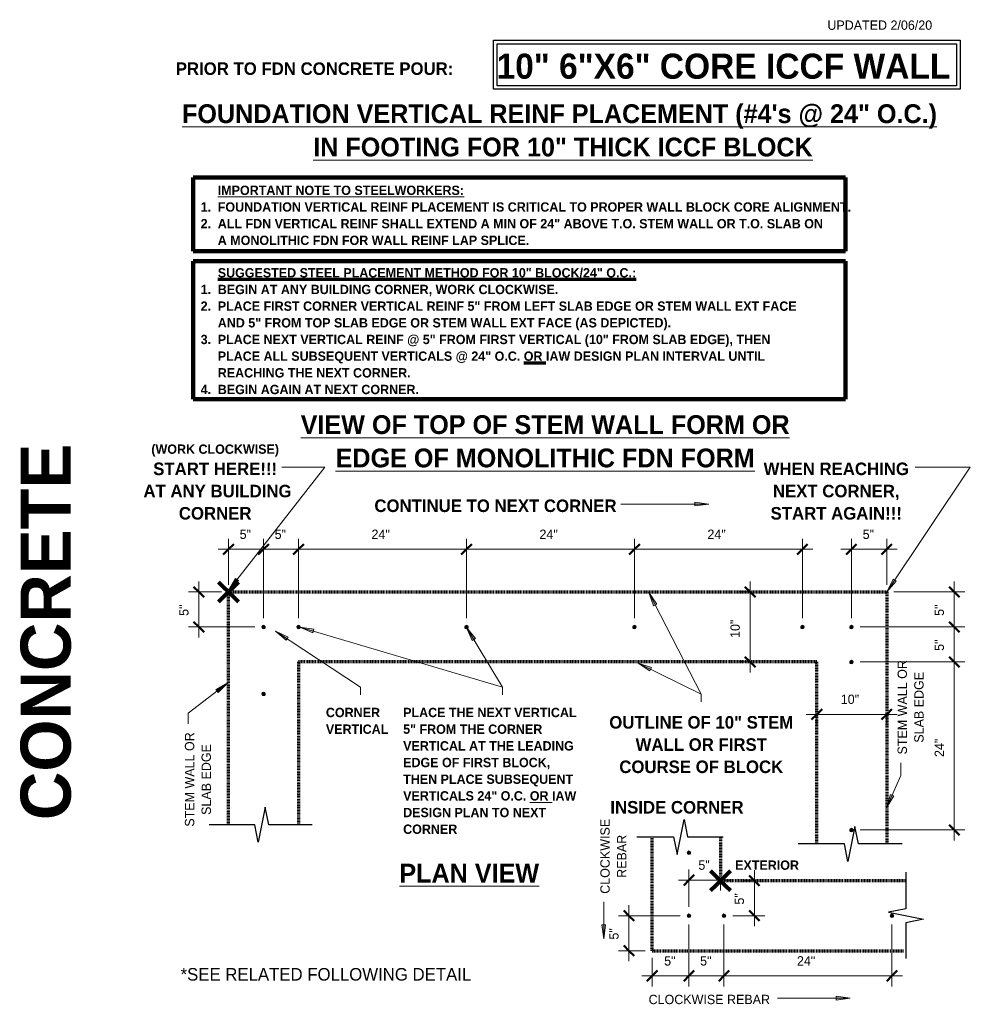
# Model space of a CAD drawing. Header units: inches. Extents: x 298 to 1415, y -40 to 187.
# Tile 3 of 32: x 458 to 594, y 33 to 173. Entities that reach past the tile are written whole.
import ezdxf

# ---------------------------------------------------------------- set-up
doc = ezdxf.new("R2010")
doc.units = ezdxf.units.IN
doc.header["$MEASUREMENT"] = 0
doc.linetypes.add('Hidden 1_8_', pattern=[0.1875, 0.125, -0.0625])
doc.layers.add('A-ANNO-DIMS', color=1, linetype='Continuous')
for name, color, linetype, lineweight in [('A-ANNO-DIMS-16', 1, 'Continuous', 9), ('A-ANNO-TEXT', 2, 'Continuous', 9), ('A-DETL', 5, 'Continuous', 70), ('A-DETL-GENF', 3, 'Continuous', 9)]:
    doc.layers.add(name, color=color, linetype=linetype, lineweight=lineweight)
doc.dimstyles.new('Linear_-_3_32__SBT_INCH_INCREM', dxfattribs={"dimscale": 12, "dimtxt": 0.125, "dimasz": 0.18, "dimexe": 0.125, "dimexo": 0.005208, "dimgap": 0.083333, "dimtad": 1, "dimtoh": 1, "dimdec": 0, "dimzin": 1, "dimdsep": 46, "dimlunit": 5, "dimtxsty": 'Standard', "dimtsz": 0.088388, "dimcen": 0.09, "dimdle": 0.125, "dimazin": 0, "dimtfac": 1, "dimtdec": 0, "dimtmove": 0, "dimatfit": 3, "dimfxl": 0, "dimtvp": 1, "dimtolj": 1, "dimtzin": 0, "dimarcsym": 0})

# ---------------------------------------------------------------- blocks, each defined once
blk = doc.blocks.new('Reinf Bar Secti__ O_C_ _a_0')
at = {"layer": 'A-DETL-GENF'}
h = blk.add_hatch(color=256, dxfattribs=at)
edge = h.paths.add_edge_path(flags=0)
edge.add_arc((0, 0), 0.25, 180, 360)
edge.add_arc((0, 0), 0.25, 360, 540)
for start, end in [(360, 180), (180, 360)]:
    blk.add_arc((0, 0), 0.25, start, end, dxfattribs=at)
blk = doc.blocks.new('Break Line2 - B__ O_C_ _a_0')
at = {"layer": 'A-DETL-GENF', "lineweight": 30}
for p, q in [((0.5, 2.5), (-0.5, -2.5)), ((1, 0), (0.5, 2.5)), ((-1, 0), (-7.59, 0)), ((-0.5, -2.5), (-1, 0)), ((7.24, 0), (1, 0))]:
    blk.add_line(p, q, dxfattribs=at)
blk = doc.blocks.new('Break Line2 - B__ O_C_ _a_1')
at = {"layer": 'A-DETL-GENF', "lineweight": 30}
for p, q in [((0.5, 2.5), (-0.5, -2.5)), ((1, 0), (0.5, 2.5)), ((-1, 0), (-7.52, 0)), ((-0.5, -2.5), (-1, 0)), ((7.19, 0), (1, 0))]:
    blk.add_line(p, q, dxfattribs=at)
blk = doc.blocks.new('Break Line2 - B__ O_C_ _a_2')
at = {"layer": 'A-DETL-GENF', "lineweight": 30}
for p, q in [((0.5, 2.5), (-0.5, -2.5)), ((1, 0), (0.5, 2.5)), ((-1, 0), (-6.09, 0)), ((-0.5, -2.5), (-1, 0)), ((6.24, 0), (1, 0))]:
    blk.add_line(p, q, dxfattribs=at)
blk = doc.blocks.new('DIMBLOCK19-FDN __ O_C_ _a_0')
at = {"layer": 'A-ANNO-DIMS-16'}
for p, q in [((488.3, 92.62), (488.3, 99.22)), ((493.3, 87.87), (493.3, 99.22)), ((486.8, 97.72), (494.8, 97.72)), ((488.3, 97.72), (488.3, 92.62)), ((493.3, 97.72), (493.3, 87.87))]:
    blk.add_line(p, q, dxfattribs=at)
at = {"layer": 'A-ANNO-DIMS-16', "lineweight": 50}
for p, q in [((488.3, 97.72), (489.05, 98.47)), ((493.3, 97.72), (494.05, 98.47)), ((488.3, 97.72), (487.55, 96.97)), ((493.3, 97.72), (492.55, 96.97))]:
    blk.add_line(p, q, dxfattribs=at)
at = {"layer": 'A-ANNO-DIMS-16', "color": 0, "insert": (489.89, 100.53), "char_height": 1.3341, "width": 2.2, "attachment_point": 1, "line_spacing_factor": 1.070803}
blk.add_mtext('\\fStylus BT|b0|i0|c0|p34|;5"', dxfattribs=at)
blk = doc.blocks.new('DIMBLOCK20-FDN __ O_C_ _a_0')
at = {"layer": 'A-ANNO-DIMS-16'}
for p, q in [((493.3, 87.87), (493.3, 99.22)), ((498.3, 87.87), (498.3, 99.22)), ((493.3, 97.72), (499.8, 97.72)), ((493.3, 97.72), (493.3, 87.87)), ((498.3, 97.72), (498.3, 87.87))]:
    blk.add_line(p, q, dxfattribs=at)
at = {"layer": 'A-ANNO-DIMS-16', "lineweight": 50}
for p, q in [((493.3, 97.72), (494.05, 98.47)), ((498.3, 97.72), (499.05, 98.47)), ((493.3, 97.72), (492.55, 96.97)), ((498.3, 97.72), (497.55, 96.97))]:
    blk.add_line(p, q, dxfattribs=at)
at = {"layer": 'A-ANNO-DIMS-16', "color": 0, "insert": (494.89, 100.53), "char_height": 1.3341, "width": 2.2, "attachment_point": 1, "line_spacing_factor": 1.070803}
blk.add_mtext('\\fStylus BT|b0|i0|c0|p34|;5"', dxfattribs=at)
blk = doc.blocks.new('DIMBLOCK21-FDN __ O_C_ _a_0')
at = {"layer": 'A-ANNO-DIMS-16'}
for p, q in [((498.3, 87.87), (498.3, 99.22)), ((522.3, 87.87), (522.3, 99.22)), ((498.3, 97.72), (523.8, 97.72)), ((498.3, 97.72), (498.3, 87.87)), ((522.3, 97.72), (522.3, 87.87))]:
    blk.add_line(p, q, dxfattribs=at)
at = {"layer": 'A-ANNO-DIMS-16', "lineweight": 50}
for p, q in [((498.3, 97.72), (499.05, 98.47)), ((522.3, 97.72), (523.05, 98.47)), ((498.3, 97.72), (497.55, 96.97)), ((522.3, 97.72), (521.55, 96.97))]:
    blk.add_line(p, q, dxfattribs=at)
at = {"layer": 'A-ANNO-DIMS-16', "color": 0, "insert": (508.73, 100.53), "char_height": 1.3341, "width": 3.7714, "attachment_point": 1, "line_spacing_factor": 1.070803}
blk.add_mtext('\\fStylus BT|b0|i0|c0|p34|;24"', dxfattribs=at)
blk = doc.blocks.new('DIMBLOCK22-FDN __ O_C_ _a_0')
at = {"layer": 'A-ANNO-DIMS-16'}
for p, q in [((522.3, 87.87), (522.3, 99.22)), ((546.3, 87.87), (546.3, 99.22)), ((522.3, 97.72), (547.8, 97.72)), ((522.3, 97.72), (522.3, 87.87)), ((546.3, 97.72), (546.3, 87.87))]:
    blk.add_line(p, q, dxfattribs=at)
at = {"layer": 'A-ANNO-DIMS-16', "lineweight": 50}
for p, q in [((522.3, 97.72), (523.05, 98.47)), ((546.3, 97.72), (547.05, 98.47)), ((522.3, 97.72), (521.55, 96.97)), ((546.3, 97.72), (545.55, 96.97))]:
    blk.add_line(p, q, dxfattribs=at)
at = {"layer": 'A-ANNO-DIMS-16', "color": 0, "insert": (532.73, 100.53), "char_height": 1.3341, "width": 3.7714, "attachment_point": 1, "line_spacing_factor": 1.070803}
blk.add_mtext('\\fStylus BT|b0|i0|c0|p34|;24"', dxfattribs=at)
blk = doc.blocks.new('DIMBLOCK23-FDN __ O_C_ _a_0')
at = {"layer": 'A-ANNO-DIMS-16'}
for p, q in [((546.3, 87.87), (546.3, 99.22)), ((570.3, 87.87), (570.3, 99.22)), ((546.3, 97.72), (571.8, 97.72)), ((546.3, 97.72), (546.3, 87.87)), ((570.3, 97.72), (570.3, 87.87))]:
    blk.add_line(p, q, dxfattribs=at)
at = {"layer": 'A-ANNO-DIMS-16', "lineweight": 50}
for p, q in [((546.3, 97.72), (547.05, 98.47)), ((570.3, 97.72), (571.05, 98.47)), ((546.3, 97.72), (545.55, 96.97)), ((570.3, 97.72), (569.55, 96.97))]:
    blk.add_line(p, q, dxfattribs=at)
at = {"layer": 'A-ANNO-DIMS-16', "color": 0, "insert": (556.73, 100.53), "char_height": 1.3341, "width": 3.7714, "attachment_point": 1, "line_spacing_factor": 1.070803}
blk.add_mtext('\\fStylus BT|b0|i0|c0|p34|;24"', dxfattribs=at)
blk = doc.blocks.new('DIMBLOCK24-FDN __ O_C_ _a_0')
at = {"layer": 'A-ANNO-DIMS-16'}
for p, q in [((592, 56.12), (592, 83.12)), ((578.55, 81.62), (593.5, 81.62)), ((592, 81.62), (578.55, 81.62)), ((578.55, 57.62), (593.5, 57.62)), ((592, 57.62), (578.55, 57.62))]:
    blk.add_line(p, q, dxfattribs=at)
at = {"layer": 'A-ANNO-DIMS-16', "lineweight": 50}
for p, q in [((592, 81.62), (591.25, 82.37)), ((592, 81.62), (592.75, 80.87)), ((592, 57.62), (591.25, 58.37)), ((592, 57.62), (592.75, 56.87))]:
    blk.add_line(p, q, dxfattribs=at)
at = {"layer": 'A-ANNO-DIMS-16', "color": 0, "insert": (589.19, 68.05), "char_height": 1.3341, "width": 3.7714, "attachment_point": 1, "rotation": 90, "line_spacing_factor": 1.070803}
blk.add_mtext('\\fStylus BT|b0|i0|c0|p34|;24"', dxfattribs=at)
blk = doc.blocks.new('DIMBLOCK25-FDN __ O_C_ _a_0')
at = {"layer": 'A-ANNO-DIMS-16', "lineweight": 50}
for p, q in [((592, 86.62), (591.25, 87.37)), ((592, 86.62), (592.75, 85.87)), ((592, 81.62), (591.25, 82.37)), ((592, 81.62), (592.75, 80.87))]:
    blk.add_line(p, q, dxfattribs=at)
at = {"layer": 'A-ANNO-DIMS-16'}
for p, q in [((592, 81.62), (592, 88.12)), ((578.55, 86.62), (593.5, 86.62)), ((592, 86.62), (578.55, 86.62)), ((578.55, 81.62), (593.5, 81.62)), ((592, 81.62), (578.55, 81.62))]:
    blk.add_line(p, q, dxfattribs=at)
at = {"layer": 'A-ANNO-DIMS-16', "color": 0, "insert": (589.19, 83.2), "char_height": 1.3341, "width": 2.2, "attachment_point": 1, "rotation": 90, "line_spacing_factor": 1.070803}
blk.add_mtext('\\fStylus BT|b0|i0|c0|p34|;5"', dxfattribs=at)
blk = doc.blocks.new('DIMBLOCK26-FDN __ O_C_ _a_0')
at = {"layer": 'A-ANNO-DIMS-16'}
for p, q in [((592, 86.62), (592, 93.12)), ((583.35, 91.62), (593.5, 91.62)), ((592, 91.62), (583.35, 91.62)), ((578.55, 86.62), (593.5, 86.62)), ((592, 86.62), (578.55, 86.62))]:
    blk.add_line(p, q, dxfattribs=at)
at = {"layer": 'A-ANNO-DIMS-16', "lineweight": 50}
for p, q in [((592, 91.62), (591.25, 92.37)), ((592, 91.62), (592.75, 90.87)), ((592, 86.62), (591.25, 87.37)), ((592, 86.62), (592.75, 85.87))]:
    blk.add_line(p, q, dxfattribs=at)
at = {"layer": 'A-ANNO-DIMS-16', "color": 0, "insert": (589.19, 88.2), "char_height": 1.3341, "width": 2.2, "attachment_point": 1, "rotation": 90, "line_spacing_factor": 1.070803}
blk.add_mtext('\\fStylus BT|b0|i0|c0|p34|;5"', dxfattribs=at)
blk = doc.blocks.new('DIMBLOCK27-FDN __ O_C_ _a_0')
at = {"layer": 'A-ANNO-DIMS-16'}
for p, q in [((484.06, 85.12), (484.06, 93.12)), ((487.3, 91.62), (482.56, 91.62)), ((484.06, 91.62), (487.3, 91.62)), ((492.05, 86.62), (482.56, 86.62)), ((484.06, 86.62), (492.05, 86.62))]:
    blk.add_line(p, q, dxfattribs=at)
at = {"layer": 'A-ANNO-DIMS-16', "lineweight": 50}
for p, q in [((484.06, 91.62), (483.31, 92.37)), ((484.06, 91.62), (484.81, 90.87)), ((484.06, 86.62), (483.31, 87.37)), ((484.06, 86.62), (484.81, 85.87))]:
    blk.add_line(p, q, dxfattribs=at)
at = {"layer": 'A-ANNO-DIMS-16', "color": 0, "insert": (481.25, 88.2), "char_height": 1.3341, "width": 2.2, "attachment_point": 1, "rotation": 90, "line_spacing_factor": 1.070803}
blk.add_mtext('\\fStylus BT|b0|i0|c0|p34|;5"', dxfattribs=at)
blk = doc.blocks.new('DIMBLOCK28-FDN __ O_C_ _a_0')
at = {"layer": 'A-ANNO-DIMS-16', "lineweight": 50}
for p, q in [((572.35, 74.14), (573.1, 74.89)), ((582.35, 74.14), (583.1, 74.89)), ((572.35, 74.14), (571.6, 73.39)), ((582.35, 74.14), (581.6, 73.39))]:
    blk.add_line(p, q, dxfattribs=at)
at = {"layer": 'A-ANNO-DIMS-16'}
for p, q in [((570.85, 74.14), (583.85, 74.14)), ((572.35, 74.21), (572.35, 72.64)), ((572.35, 74.14), (572.35, 74.21)), ((582.35, 74.21), (582.35, 72.64)), ((582.35, 74.14), (582.35, 74.21))]:
    blk.add_line(p, q, dxfattribs=at)
at = {"layer": 'A-ANNO-DIMS-16', "color": 0, "insert": (575.78, 76.96), "char_height": 1.3341, "width": 3.7714, "attachment_point": 1, "line_spacing_factor": 1.070803}
blk.add_mtext('\\fStylus BT|b0|i0|c0|p34|;10"', dxfattribs=at)
blk = doc.blocks.new('DIMBLOCK29-FDN __ O_C_ _a_0')
at = {"layer": 'A-ANNO-DIMS-16'}
for p, q in [((577.3, 87.87), (577.3, 99.22)), ((582.35, 92.62), (582.35, 99.22)), ((575.8, 97.72), (583.85, 97.72)), ((577.3, 97.72), (577.3, 87.87)), ((582.35, 97.72), (582.35, 92.62))]:
    blk.add_line(p, q, dxfattribs=at)
at = {"layer": 'A-ANNO-DIMS-16', "lineweight": 50}
for p, q in [((577.3, 97.72), (578.05, 98.47)), ((582.35, 97.72), (583.1, 98.47)), ((577.3, 97.72), (576.55, 96.97)), ((582.35, 97.72), (581.6, 96.97))]:
    blk.add_line(p, q, dxfattribs=at)
at = {"layer": 'A-ANNO-DIMS-16', "color": 0, "insert": (578.91, 100.53), "char_height": 1.3341, "width": 2.2, "attachment_point": 1, "line_spacing_factor": 1.070803}
blk.add_mtext('\\fStylus BT|b0|i0|c0|p34|;5"', dxfattribs=at)
blk = doc.blocks.new('DIMBLOCK30-FDN __ O_C_ _a_0')
at = {"layer": 'A-ANNO-DIMS-16'}
for p, q in [((562.83, 93.12), (562.83, 80.12)), ((562.9, 91.62), (561.33, 91.62)), ((562.83, 91.62), (562.9, 91.62)), ((562.9, 81.62), (561.33, 81.62)), ((562.83, 81.62), (562.9, 81.62))]:
    blk.add_line(p, q, dxfattribs=at)
at = {"layer": 'A-ANNO-DIMS-16', "lineweight": 50}
for p, q in [((562.83, 91.62), (562.08, 92.37)), ((562.83, 91.62), (563.58, 90.87)), ((562.83, 81.62), (562.08, 82.37)), ((562.83, 81.62), (563.58, 80.87))]:
    blk.add_line(p, q, dxfattribs=at)
at = {"layer": 'A-ANNO-DIMS-16', "color": 0, "insert": (560.02, 85.05), "char_height": 1.3341, "width": 3.7714, "attachment_point": 1, "rotation": 90, "line_spacing_factor": 1.070803}
blk.add_mtext('\\fStylus BT|b0|i0|c0|p34|;10"', dxfattribs=at)
blk = doc.blocks.new('DIMBLOCK31-FDN __ O_C_ _a_0')
at = {"layer": 'A-ANNO-DIMS-16', "lineweight": 50}
for p, q in [((563.43, 50.37), (562.68, 51.12)), ((563.43, 50.37), (564.18, 49.62)), ((563.43, 45.37), (562.68, 46.12)), ((563.43, 45.37), (564.18, 44.62))]:
    blk.add_line(p, q, dxfattribs=at)
at = {"layer": 'A-ANNO-DIMS-16'}
for p, q in [((563.43, 51.87), (563.43, 43.87)), ((563.49, 50.37), (561.93, 50.37)), ((563.43, 50.37), (563.49, 50.37)), ((560.34, 45.37), (564.93, 45.37)), ((563.43, 45.37), (560.34, 45.37))]:
    blk.add_line(p, q, dxfattribs=at)
at = {"layer": 'A-ANNO-DIMS-16', "color": 0, "insert": (560.62, 46.96), "char_height": 1.3341, "width": 2.2, "attachment_point": 1, "rotation": 90, "line_spacing_factor": 1.070803}
blk.add_mtext('\\fStylus BT|b0|i0|c0|p34|;5"', dxfattribs=at)
blk = doc.blocks.new('DIMBLOCK32-FDN __ O_C_ _a_0')
at = {"layer": 'A-ANNO-DIMS-16'}
for p, q in [((554.09, 46.62), (554.09, 51.96)), ((552.59, 50.46), (560.09, 50.46)), ((554.09, 50.46), (554.09, 46.62)), ((558.59, 50.52), (558.59, 48.96)), ((558.59, 50.46), (558.59, 50.52))]:
    blk.add_line(p, q, dxfattribs=at)
at = {"layer": 'A-ANNO-DIMS-16', "lineweight": 50}
for p, q in [((554.09, 50.46), (554.84, 51.21)), ((558.59, 50.46), (559.34, 51.21)), ((554.09, 50.46), (553.34, 49.71)), ((558.59, 50.46), (557.84, 49.71))]:
    blk.add_line(p, q, dxfattribs=at)
at = {"layer": 'A-ANNO-DIMS-16', "color": 0, "insert": (555.43, 53.27), "char_height": 1.3341, "width": 2.2, "attachment_point": 1, "line_spacing_factor": 1.070803}
blk.add_mtext('\\fStylus BT|b0|i0|c0|p34|;5"', dxfattribs=at)
blk = doc.blocks.new('DIMBLOCK33-FDN __ O_C_ _a_0')
at = {"layer": 'A-ANNO-DIMS-16'}
for p, q in [((554.09, 44.12), (554.09, 35.28)), ((554.09, 36.78), (554.09, 44.12)), ((548.84, 39.37), (548.84, 35.28)), ((548.84, 36.78), (548.84, 39.37)), ((547.34, 36.78), (555.59, 36.78))]:
    blk.add_line(p, q, dxfattribs=at)
at = {"layer": 'A-ANNO-DIMS-16', "lineweight": 50}
for p, q in [((548.84, 36.78), (548.09, 36.03)), ((548.84, 36.78), (549.59, 37.53)), ((554.09, 36.78), (553.34, 36.03)), ((554.09, 36.78), (554.84, 37.53))]:
    blk.add_line(p, q, dxfattribs=at)
at = {"layer": 'A-ANNO-DIMS-16', "color": 0, "insert": (550.55, 39.59), "char_height": 1.3341, "width": 2.2, "attachment_point": 1, "line_spacing_factor": 1.070803}
blk.add_mtext('\\fStylus BT|b0|i0|c0|p34|;5"', dxfattribs=at)
blk = doc.blocks.new('DIMBLOCK34-FDN __ O_C_ _a_0')
at = {"layer": 'A-ANNO-DIMS-16'}
for p, q in [((554.09, 44.12), (554.09, 35.28)), ((554.09, 36.78), (554.09, 44.12)), ((559.09, 44.12), (559.09, 35.28)), ((559.09, 36.78), (559.09, 44.12)), ((554.09, 36.78), (560.59, 36.78))]:
    blk.add_line(p, q, dxfattribs=at)
at = {"layer": 'A-ANNO-DIMS-16', "lineweight": 50}
for p, q in [((554.09, 36.78), (553.34, 36.03)), ((554.09, 36.78), (554.84, 37.53)), ((559.09, 36.78), (558.34, 36.03)), ((559.09, 36.78), (559.84, 37.53))]:
    blk.add_line(p, q, dxfattribs=at)
at = {"layer": 'A-ANNO-DIMS-16', "color": 0, "insert": (555.68, 39.59), "char_height": 1.3341, "width": 2.2, "attachment_point": 1, "line_spacing_factor": 1.070803}
blk.add_mtext('\\fStylus BT|b0|i0|c0|p34|;5"', dxfattribs=at)
blk = doc.blocks.new('DIMBLOCK35-FDN __ O_C_ _a_0')
at = {"layer": 'A-ANNO-DIMS-16'}
for p, q in [((559.09, 44.12), (559.09, 35.28)), ((559.09, 36.78), (559.09, 44.12)), ((583.09, 44.12), (583.09, 35.28)), ((583.09, 36.78), (583.09, 44.12)), ((559.09, 36.78), (584.59, 36.78))]:
    blk.add_line(p, q, dxfattribs=at)
at = {"layer": 'A-ANNO-DIMS-16', "lineweight": 50}
for p, q in [((559.09, 36.78), (558.34, 36.03)), ((559.09, 36.78), (559.84, 37.53)), ((583.09, 36.78), (582.34, 36.03)), ((583.09, 36.78), (583.84, 37.53))]:
    blk.add_line(p, q, dxfattribs=at)
at = {"layer": 'A-ANNO-DIMS-16', "color": 0, "insert": (569.52, 39.59), "char_height": 1.3341, "width": 3.7714, "attachment_point": 1, "line_spacing_factor": 1.070803}
blk.add_mtext('\\fStylus BT|b0|i0|c0|p34|;24"', dxfattribs=at)
blk = doc.blocks.new('DIMBLOCK36-FDN __ O_C_ _a_0')
at = {"layer": 'A-ANNO-DIMS-16'}
for p, q in [((545.51, 38.87), (545.51, 46.87)), ((552.84, 45.37), (544.01, 45.37)), ((545.51, 45.37), (552.84, 45.37)), ((547.84, 40.37), (544.01, 40.37)), ((545.51, 40.37), (547.84, 40.37))]:
    blk.add_line(p, q, dxfattribs=at)
at = {"layer": 'A-ANNO-DIMS-16', "lineweight": 50}
for p, q in [((545.51, 45.37), (544.76, 46.12)), ((545.51, 45.37), (546.26, 44.62)), ((545.51, 40.37), (544.76, 41.12)), ((545.51, 40.37), (546.26, 39.62))]:
    blk.add_line(p, q, dxfattribs=at)
at = {"layer": 'A-ANNO-DIMS-16', "color": 0, "insert": (542.7, 41.96), "char_height": 1.3341, "width": 2.2, "attachment_point": 1, "rotation": 90, "line_spacing_factor": 1.070803}
blk.add_mtext('\\fStylus BT|b0|i0|c0|p34|;5"', dxfattribs=at)

msp = doc.modelspace()

# ---------------------------------------------------------------- hatches: boundary and pattern name
at = {"layer": 'A-ANNO-TEXT'}
for points in [[(554.92208415, 104.44035583), (554.92208415, 103.91374584), (556.92208415, 104.17705083)], [(489.72294293, 93.23364972), (489.30776263, 93.55759941), (488.2850317, 91.81882083)], [(583.69618673, 93.17357402), (583.25874288, 93.46676501), (582.36396147, 91.65881155)], [(549.04500671, 89.62790739), (549.51305319, 89.86925895), (548.3624064, 91.52616616)], [(496.5423977, 84.71957531), (496.83291542, 85.1587991), (495.0195386, 86.04253778)], [(500.32273725, 85.78228884), (500.47252753, 86.2871462), (498.48024621, 86.6036026)], [(523.12059361, 84.70356459), (523.57232359, 84.97422694), (522.31851628, 86.5545107)], [(548.48676883, 80.34909602), (548.71973234, 80.82137357), (546.8095985, 81.47000155)], [(486.49984626, 77.68125326), (486.82138322, 77.26420163), (488.24452557, 78.69388529)], [(583.38397859, 62.49801665), (582.90262601, 62.71159983), (582.33213964, 60.77669032)], [(542.17049047, 44.05080079), (541.64388048, 44.05080079), (541.90718547, 42.05080079)], [(575.13166879, 33.8612309), (575.13166879, 33.33462091), (577.13166879, 33.5979259)]]:
    msp.add_hatch(color=7, dxfattribs=at).paths.add_polyline_path(points, flags=0)

# ---------------------------------------------------------------- linework, layer by layer
at = {"layer": 'A-ANNO-TEXT', "color": 7}
for p, q in [((488.2850317, 91.81882083), (502.04398984, 109.45257269)), ((499.76827525, 109.45257269), (495.91033915, 109.45257269)), ((502.04398984, 109.45257269), (499.76827525, 109.45257269)), ((582.36396147, 91.65881155), (594.28999594, 109.45257269)), ((589.22765263, 109.45257269), (586.42364612, 109.45257269)), ((594.28999594, 109.45257269), (589.22765263, 109.45257269)), ((556.92208415, 104.17705083), (544.34179766, 104.17705083)), ((554.92208415, 104.44035583), (554.92208415, 103.91374584)), ((556.92208415, 104.17705083), (554.92208415, 104.44035583)), ((554.92208415, 103.91374584), (556.92208415, 104.17705083)), ((489.30776263, 93.55759941), (488.2850317, 91.81882083)), ((488.2850317, 91.81882083), (489.72294293, 93.23364972)), ((489.72294293, 93.23364972), (489.30776263, 93.55759941)), ((583.25874288, 93.46676501), (582.36396147, 91.65881155)), ((582.36396147, 91.65881155), (583.69618673, 93.17357402)), ((583.69618673, 93.17357402), (583.25874288, 93.46676501)), ((549.51305319, 89.86925895), (548.3624064, 91.52616616)), ((548.3624064, 91.52616616), (549.04500671, 89.62790739)), ((548.3624064, 91.52616616), (555.84661024, 77.01225436)), ((549.04500671, 89.62790739), (549.51305319, 89.86925895)), ((496.83291542, 85.1587991), (495.0195386, 86.04253778)), ((495.0195386, 86.04253778), (496.5423977, 84.71957531)), ((495.0195386, 86.04253778), (507.16024917, 78.01225436)), ((500.47252753, 86.2871462), (498.48024621, 86.6036026)), ((498.48024621, 86.6036026), (500.32273725, 85.78228884)), ((498.48024621, 86.6036026), (527.43676669, 78.01225436)), ((500.32273725, 85.78228884), (500.47252753, 86.2871462)), ((523.57232359, 84.97422694), (522.31851628, 86.5545107)), ((522.31851628, 86.5545107), (523.12059361, 84.70356459)), ((522.31851628, 86.5545107), (527.43676669, 78.01225436)), ((496.5423977, 84.71957531), (496.83291542, 85.1587991)), ((523.12059361, 84.70356459), (523.57232359, 84.97422694)), ((548.71973234, 80.82137357), (546.8095985, 81.47000155)), ((546.8095985, 81.47000155), (548.48676883, 80.34909602)), ((546.8095985, 81.47000155), (555.84661024, 77.01225436)), ((548.48676883, 80.34909602), (548.71973234, 80.82137357)), ((488.24452557, 78.69388529), (482.54370366, 74.29868624)), ((488.24452557, 78.69388529), (486.49984626, 77.68125326)), ((486.49984626, 77.68125326), (486.82138322, 77.26420163)), ((486.82138322, 77.26420163), (488.24452557, 78.69388529)), ((507.16024917, 78.01225436), (507.16024917, 76.92085452)), ((527.43676669, 78.01225436), (527.43676669, 76.92085452)), ((527.43676669, 78.01225436), (527.43676669, 76.92085452)), ((555.84661024, 77.01225436), (555.84661024, 75.92085452)), ((555.84661024, 77.01225436), (555.84661024, 75.92085452)), ((482.54370366, 74.29868624), (482.54370366, 72.78661086)), ((584.37750889, 65.38634062), (584.37750889, 67.18883328)), ((582.33213964, 60.77669032), (584.37750889, 65.38634062)), ((582.90262601, 62.71159983), (582.33213964, 60.77669032)), ((582.33213964, 60.77669032), (583.38397859, 62.49801665)), ((583.38397859, 62.49801665), (582.90262601, 62.71159983)), ((541.90718547, 42.05080079), (541.90718547, 47.35849833)), ((542.17049047, 44.05080079), (541.64388048, 44.05080079)), ((541.64388048, 44.05080079), (541.90718547, 42.05080079)), ((541.90718547, 42.05080079), (542.17049047, 44.05080079)), ((575.13166879, 33.8612309), (575.13166879, 33.33462091)), ((577.13166879, 33.5979259), (575.13166879, 33.8612309)), ((568.44200504, 33.5979259), (566.75206998, 33.5979259)), ((577.13166879, 33.5979259), (568.44200504, 33.5979259)), ((575.13166879, 33.33462091), (577.13166879, 33.5979259))]:
    msp.add_line(p, q, dxfattribs=at)
at = {"layer": 'A-DETL', "lineweight": 30}
for p, q in [((526.17053288, 170.42820642), (592.82963368, 170.42820642)), ((526.17053288, 163.42820642), (526.17053288, 170.42820642)), ((592.82963368, 170.42820642), (592.82963368, 163.42820642)), ((526.67053288, 169.92820642), (592.32963368, 169.92820642)), ((526.67053288, 163.92820642), (526.67053288, 169.92820642)), ((592.32963368, 169.92820642), (592.32963368, 163.92820642)), ((592.82963368, 163.42820642), (526.17053288, 163.42820642)), ((592.32963368, 163.92820642), (526.67053288, 163.92820642))]:
    msp.add_line(p, q, dxfattribs=at)
at = {"layer": 'A-DETL', "lineweight": 90}
for p, q in [((483.26992328, 140.30951695), (483.26992328, 150.80951695)), ((483.26992328, 150.80951695), (576.47595022, 150.80951695)), ((576.47595022, 150.80951695), (576.47595022, 140.30951695)), ((576.47595022, 140.30951695), (483.26992328, 140.30951695)), ((483.26992328, 119.14506746), (483.26992328, 138.89506746)), ((483.26992328, 138.89506746), (576.47595022, 138.89506746)), ((576.47595022, 138.89506746), (576.47595022, 119.14506746)), ((576.47595022, 119.14506746), (483.26992328, 119.14506746)), ((486.88872678, 93.03249399), (487.59583357, 92.32538721)), ((489.01004713, 92.32538721), (489.71715391, 93.03249399)), ((488.30294035, 91.61828043), (487.59583357, 92.32538721)), ((488.30294035, 91.61828043), (487.59583357, 90.91117365)), ((488.30294035, 91.61828043), (489.01004713, 92.32538721)), ((488.30294035, 91.61828043), (489.01004713, 90.91117365)), ((487.59583357, 90.91117365), (486.88872678, 90.20406686)), ((489.71715391, 90.20406686), (489.01004713, 90.91117365)), ((557.17959335, 51.7870966), (557.88670013, 51.07998982)), ((558.59380691, 50.37288304), (557.88670013, 51.07998982)), ((558.59380691, 50.37288304), (559.3009137, 51.07998982)), ((559.3009137, 51.07998982), (560.00802048, 51.7870966)), ((557.88670013, 49.66577626), (557.17959335, 48.95866948)), ((558.59380691, 50.37288304), (557.88670013, 49.66577626)), ((558.59380691, 50.37288304), (559.3009137, 49.66577626)), ((560.00802048, 48.95866948), (559.3009137, 49.66577626))]:
    msp.add_line(p, q, dxfattribs=at)
at = {"layer": 'A-DETL', "linetype": 'Hidden 1_8_'}
for p, q in [((488.30294035, 91.61828043), (582.34972323, 91.61828043)), ((488.30294035, 58.36828043), (488.30294035, 91.61828043)), ((582.34972323, 91.61828043), (582.34972323, 55.61828043)), ((572.3477448, 81.61828043), (498.30294035, 81.61828043)), ((498.30294035, 81.61828043), (498.30294035, 58.36828043)), ((572.3477448, 55.61828043), (572.3477448, 81.61828043)), ((548.84380691, 40.37288304), (548.84380691, 56.62288304)), ((558.59380691, 56.62288304), (558.59380691, 50.37288304)), ((585.09578535, 50.37288304), (558.59380691, 50.37288304)), ((548.84380691, 40.37288304), (584.84380691, 40.37288304))]:
    msp.add_line(p, q, dxfattribs=at)

# ---------------------------------------------------------------- block references
at = {"layer": 'A-DETL-GENF'}
for name, p, rotation in [('Reinf Bar Secti__ O_C_ _a_0', (493.30294035, 86.61828043), 180), ('Reinf Bar Secti__ O_C_ _a_0', (498.30294035, 86.61828043), 180), ('Reinf Bar Secti__ O_C_ _a_0', (522.30294035, 86.61828043), 180), ('Reinf Bar Secti__ O_C_ _a_0', (546.30294035, 86.61828043), 180), ('Reinf Bar Secti__ O_C_ _a_0', (570.30294035, 86.61828043), 180), ('Reinf Bar Secti__ O_C_ _a_0', (577.30294035, 86.61828043), 180), ('Reinf Bar Secti__ O_C_ _a_0', (577.30294035, 81.61828043), 180), ('Reinf Bar Secti__ O_C_ _a_0', (493.30294035, 77.07052897), 180), ('Break Line2 - B__ O_C_ _a_2', (552.89099605, 56.62288304), 180), ('Reinf Bar Secti__ O_C_ _a_0', (577.30294035, 57.61828043), 180), ('Reinf Bar Secti__ O_C_ _a_0', (554.09380691, 54.37288304), 180), ('Break Line2 - B__ O_C_ _a_2', (585.09578535, 45.37288304), 90.00000000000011), ('Reinf Bar Secti__ O_C_ _a_0', (554.09380691, 45.37288304), 180), ('Reinf Bar Secti__ O_C_ _a_0', (559.09380691, 45.37288304), 180), ('Reinf Bar Secti__ O_C_ _a_0', (583.09380691, 45.37288304), 180)]:
    msp.add_blockref(name, p, dxfattribs=dict(at, rotation=rotation))
for name, p in [('Break Line2 - B__ O_C_ _a_1', (493.05294035, 58.36828043)), ('Break Line2 - B__ O_C_ _a_0', (577.30294035, 55.61828043))]:
    msp.add_blockref(name, p, dxfattribs=at)

# ---------------------------------------------------------------- texts
at = {"layer": 'A-ANNO-TEXT', "color": 7}
for s, insert, char_height, width, attachment_point, line_spacing_factor in [('\\fStylus BT|b0|i0|c0|p34|;UPDATED 2/06/20', (573.86727206, 173.25338751), 1.3341121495, 19.422, 1, 1.070803), ('\\fStylus BT|b1|i0|c0|p34|;10" 6"X6" CORE ICCF WALL', (526.59661024, 168.51508396), 3.5825545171, 77.568, 1, 1.063354), ('\\fStylus BT|b1|i0|c0|p34|;PRIOR TO FDN CONCRETE POUR:', (480.7628709, 167.26628962), 1.7912772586, 47.424, 1, 1.063354), ('\\fStylus BT|b1|i0|c0|p34|;\\LFOUNDATION VERTICAL REINF PLACEMENT (#4\'s @ 24" O.C.)\\l\\P\\L IN FOOTING FOR 10" THICK ICCF BLOCK', (535.59096373, 161.28232811), 2.6869158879, 130.68, 2, 1.063354), ('\\fStylus BT|b1|i0|c0|p34|;\\LIMPORTANT NOTE TO STEELWORKERS:\\fStylus BT|b0|i0|c0|p34|;\\l\\P\\fStylus BT|b1|i0|c0|p34|;FOUNDATION VERTICAL REINF PLACEMENT IS CRITICAL TO PROPER WALL BLOCK CORE ALIGNMENT.\\fStylus BT|b0|i0|c0|p34|;\\P\\fStylus BT|b1|i0|c0|p34|;ALL FDN VERTICAL REINF SHALL EXTEND A MIN OF 24" ABOVE T.O. STEM WALL OR T.O. SLAB ON\\fStylus BT|b0|i0|c0|p34|;\\P\\fStylus BT|b1|i0|c0|p34|;A MONOLITHIC FDN FOR WALL REINF LAP SPLICE.\\fStylus BT|b0|i0|c0|p34|;\\P', (486.7628709, 149.65957773), 1.33411214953, 106.614, 1, 1.070803), ('\\fStylus BT|b0|i0|c0|p34|;\\P\\fStylus BT|b1|i0|c0|p34|;1.\\fStylus BT|b0|i0|c0|p34|;\\P\\fStylus BT|b1|i0|c0|p34|;2.\\fStylus BT|b0|i0|c0|p34|;\\P', (484.31932879, 149.65957773), 1.3341121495, 2.358, 1, 1.070803), ('\\fStylus BT|b1|i0|c0|p34|;\\LVIEW OF TOP OF STEM WALL FORM OR\\l\\P\\LEDGE OF MONOLITHIC FDN FORM', (533.54234386, 116.86855119), 2.6869158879, 84.636, 2, 1.063354), ('\\fStylus BT|b1|i0|c0|p34|;(WORK CLOCKWISE)', (486.39033915, 112.68828251), 1.3341121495, 21.42, 2, 1.070803), ('\\fStylus BT|b1|i0|c0|p34|;START HERE!!!\\P AT ANY BUILDING\\PCORNER', (486.39033915, 110.10416741), 1.7912772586, 25.704, 2, 1.063354), ('\\fStylus BT|b1|i0|c0|p34|;WHEN REACHING\\PNEXT CORNER,\\PSTART AGAIN!!!', (575.13364612, 110.10416741), 1.7912772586, 24.024, 2, 1.063354), ('\\fStylus BT|b1|i0|c0|p34|;CONTINUE TO NEXT CORNER', (509.14179766, 104.82864555), 1.7912772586, 40.704, 1, 1.063354), ('\\fStylus BT|b1|i0|c0|p34|;CORNER\\fStylus BT|b0|i0|c0|p34|;\\P\\fStylus BT|b1|i0|c0|p34|;VERTICAL', (502.21459964, 75.07020477), 1.3341121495, 10.08, 1, 1.070803), ('\\fStylus BT|b1|i0|c0|p34|;PLACE THE NEXT VERTICAL\\fStylus BT|b0|i0|c0|p34|;\\P\\fStylus BT|b1|i0|c0|p34|;5" FROM THE CORNER\\fStylus BT|b0|i0|c0|p34|;\\P\\fStylus BT|b1|i0|c0|p34|;VERTICAL AT THE LEADING\\fStylus BT|b0|i0|c0|p34|;\\P\\fStylus BT|b1|i0|c0|p34|;EDGE OF FIRST BLOCK,\\fStylus BT|b0|i0|c0|p34|;\\P\\fStylus BT|b1|i0|c0|p34|;THEN PLACE SUBSEQUENT\\fStylus BT|b0|i0|c0|p34|;\\P\\fStylus BT|b1|i0|c0|p34|;VERTICALS 24" O.C. \\LOR\\l IAW\\fStylus BT|b0|i0|c0|p34|;\\P\\fStylus BT|b1|i0|c0|p34|;DESIGN PLAN TO NEXT\\fStylus BT|b0|i0|c0|p34|;\\P\\fStylus BT|b1|i0|c0|p34|;CORNER', (513.25362948, 75.07020477), 1.3341121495, 30.708, 1, 1.070803), ('\\fStylus BT|b1|i0|c0|p34|;OUTLINE OF 10" STEM\\PWALL OR FIRST\\PCOURSE OF BLOCK', (555.84661024, 73.89244924), 1.7912772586, 32.16, 2, 1.063354), ('\\fStylus BT|b1|i0|c0|p34|;INSIDE CORNER', (542.85789624, 61.76023176), 1.7912772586, 22.56, 1, 1.063354), ('\\fStylus BT|b1|i0|c0|p34|;\\LPLAN VIEW', (512.71140773, 52.8006741), 2.6869158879, 22.896, 1, 1.063354), ('\\fStylus BT|b1|i0|c0|p34|;EXTERIOR', (560.68922573, 53.26856191), 1.3341121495, 10.206, 1, 1.070803), ('\\fStylus BT|b0|i0|c0|p34|;*SEE RELATED FOLLOWING DETAIL', (502.21459964, 37.89952062), 1.7912772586, 47.712, 2, 1.063354), ('\\fStylus BT|b0|i0|c0|p34|;CLOCKWISE REBAR', (556.99706998, 34.07727615), 1.3341121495, 20.34, 2, 1.070803)]:
    msp.add_mtext(s, dxfattribs=dict(at, insert=insert, char_height=char_height, width=width, attachment_point=attachment_point, line_spacing_factor=line_spacing_factor))
at = {"layer": 'A-ANNO-TEXT', "color": 7, "lineweight": 70, "attachment_point": 1, "line_spacing_factor": 1.070803}
for s, insert, char_height, width in [('\\fStylus BT|b1|i0|c0|p34|;\\LSUGGESTED STEEL PLACEMENT METHOD FOR 10" BLOCK/24" O.C.:\\fStylus BT|b0|i0|c0|p34|;\\l\\P\\fStylus BT|b1|i0|c0|p34|;BEGIN AT ANY BUILDING CORNER, WORK CLOCKWISE.\\fStylus BT|b0|i0|c0|p34|;\\P\\fStylus BT|b1|i0|c0|p34|;PLACE FIRST CORNER VERTICAL REINF 5" FROM LEFT SLAB EDGE OR STEM WALL EXT FACE\\fStylus BT|b0|i0|c0|p34|;\\P\\fStylus BT|b1|i0|c0|p34|;AND 5" FROM TOP SLAB EDGE OR STEM WALL EXT FACE (AS DEPICTED).\\fStylus BT|b0|i0|c0|p34|;\\P\\fStylus BT|b1|i0|c0|p34|;PLACE NEXT VERTICAL REINF @ 5" FROM FIRST VERTICAL (10" FROM SLAB EDGE), THEN\\fStylus BT|b0|i0|c0|p34|;\\P\\fStylus BT|b1|i0|c0|p34|;PLACE ALL SUBSEQUENT VERTICALS @ 24" O.C. \\LOR\\l IAW DESIGN PLAN INTERVAL UNTIL\\fStylus BT|b0|i0|c0|p34|;\\P\\fStylus BT|b1|i0|c0|p34|;REACHING THE NEXT CORNER.\\fStylus BT|b0|i0|c0|p34|;\\P\\fStylus BT|b1|i0|c0|p34|;BEGIN AGAIN AT NEXT CORNER.', (486.7628709, 137.87966744), 1.33411214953, 97.416), ('\\fStylus BT|b0|i0|c0|p34|;\\P\\fStylus BT|b1|i0|c0|p34|;1.\\fStylus BT|b0|i0|c0|p34|;\\P\\fStylus BT|b1|i0|c0|p34|;2.\\fStylus BT|b0|i0|c0|p34|;\\P\\P\\fStylus BT|b1|i0|c0|p34|;3.\\fStylus BT|b0|i0|c0|p34|;\\P\\P\\P\\fStylus BT|b1|i0|c0|p34|;4.', (484.31932879, 137.87966744), 1.3341121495, 2.358)]:
    msp.add_mtext(s, dxfattribs=dict(at, insert=insert, char_height=char_height, width=width))
at = {"layer": 'A-ANNO-TEXT', "color": 253, "insert": (458.58710169, 59.03153642), "char_height": 7.1651090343, "width": 61.728, "attachment_point": 1, "rotation": 90, "line_spacing_factor": 1.063354}
msp.add_mtext('\\fStylus BT|b1|i0|c0|p34|;CONCRETE', dxfattribs=at)
at = {"layer": 'A-ANNO-TEXT', "color": 7, "char_height": 1.3341121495, "attachment_point": 2, "rotation": 90, "line_spacing_factor": 1.070803}
for s, insert, width in [('\\fStylus BT|b0|i0|c0|p34|;STEM WALL OR\\PSLAB EDGE', (583.89815864, 75.14383328), 16.02), ('\\fStylus BT|b0|i0|c0|p34|;STEM WALL OR\\PSLAB EDGE', (482.06435342, 64.83161086), 16.02), ('\\fStylus BT|b0|i0|c0|p34|;CLOCKWISE\\PREBAR', (541.42783523, 53.85849833), 12.528)]:
    msp.add_mtext(s, dxfattribs=dict(at, insert=insert, width=width))

# ---------------------------------------------------------------- dimensions: what is measured, and where the dimension line sits
at = {"layer": 'A-ANNO-DIMS', "lineweight": 9}
for base, p1, p2, picture, middle in [((493.30294035, 97.72044023), (488.30294035, 91.61828043), (493.30294035, 86.86828043), 'DIMBLOCK19-FDN __ O_C_ _a_0', (490.80294035, 99.47044023)), ((498.30294035, 97.72044023), (493.30294035, 86.86828043), (498.30294035, 86.86828043), 'DIMBLOCK20-FDN __ O_C_ _a_0', (495.80294035, 99.47044023)), ((522.30294035, 97.72044023), (498.30294035, 86.86828043), (522.30294035, 86.86828043), 'DIMBLOCK21-FDN __ O_C_ _a_0', (510.30294035, 99.47044023)), ((546.30294035, 97.72044023), (522.30294035, 86.86828043), (546.30294035, 86.86828043), 'DIMBLOCK22-FDN __ O_C_ _a_0', (534.30294035, 99.47044023)), ((570.30294035, 97.72044023), (546.30294035, 86.86828043), (570.30294035, 86.86828043), 'DIMBLOCK23-FDN __ O_C_ _a_0', (558.30294035, 99.47044023)), ((582.34972323, 97.72044023), (577.30294035, 86.86828043), (582.34972323, 91.61828043), 'DIMBLOCK29-FDN __ O_C_ _a_0', (579.82633179, 99.47044023)), ((582.34972323, 74.14497283), (572.3477448, 75.20563301), (582.34972323, 75.20563301), 'DIMBLOCK28-FDN __ O_C_ _a_0', (577.34873402, 75.89497283)), ((558.5938069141, 50.456890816), (554.0938069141, 45.6228830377), (558.5938069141, 51.5175509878), 'DIMBLOCK32-FDN __ O_C_ _a_0', (556.3438069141, 52.206890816)), ((554.09380691, 36.78126281), (548.84380691, 40.37288304), (554.09380691, 45.12288304), 'DIMBLOCK33-FDN __ O_C_ _a_0', (551.46880691, 38.53126281)), ((559.09380691, 36.78126281), (554.09380691, 45.12288304), (559.09380691, 45.12288304), 'DIMBLOCK34-FDN __ O_C_ _a_0', (556.59380691, 38.53126281)), ((583.09380691, 36.78126281), (559.09380691, 45.12288304), (583.09380691, 45.12288304), 'DIMBLOCK35-FDN __ O_C_ _a_0', (571.09380691, 38.53126281))]:
    dim = msp.add_linear_dim(base=base, p1=p1, p2=p2, dimstyle='Linear_-_3_32__SBT_INCH_INCREM', dxfattribs=at)
    dim.commit()
    dim.dimension.update_dxf_attribs({"geometry": picture, "text_midpoint": middle})
for base, p1, p2, picture, middle in [((484.05678242, 91.61828043), (493.05294035, 86.61828043), (488.30294035, 91.61828043), 'DIMBLOCK27-FDN __ O_C_ _a_0', (482.30678242, 89.11828043)), ((562.83435796, 81.61828043), (563.89501813, 91.61828043), (563.89501813, 81.61828043), 'DIMBLOCK30-FDN __ O_C_ _a_0', (561.08435796, 86.61828043)), ((591.99918956, 91.61828043), (577.55294035, 86.61828043), (582.34972323, 91.61828043), 'DIMBLOCK26-FDN __ O_C_ _a_0', (590.24918956, 89.11828043)), ((591.99918956, 86.61828043), (577.55294035, 81.61828043), (577.55294035, 86.61828043), 'DIMBLOCK25-FDN __ O_C_ _a_0', (590.24918956, 84.11828043)), ((591.99918956, 81.61828043), (577.55294035, 57.61828043), (577.55294035, 81.61828043), 'DIMBLOCK24-FDN __ O_C_ _a_0', (590.24918956, 69.61828043)), ((563.43114902, 45.37288304), (564.49180919, 50.37288304), (559.34380691, 45.37288304), 'DIMBLOCK31-FDN __ O_C_ _a_0', (561.68114902, 47.87288304)), ((545.51210055, 45.37288304), (548.84380691, 40.37288304), (553.84380691, 45.37288304), 'DIMBLOCK36-FDN __ O_C_ _a_0', (543.76210055, 42.87288304))]:
    dim = msp.add_linear_dim(base=base, p1=p1, p2=p2, angle=90, dimstyle='Linear_-_3_32__SBT_INCH_INCREM', dxfattribs=at)
    dim.commit()
    dim.dimension.update_dxf_attribs({"geometry": picture, "text_midpoint": middle})

doc.saveas('drawing.dxf')
